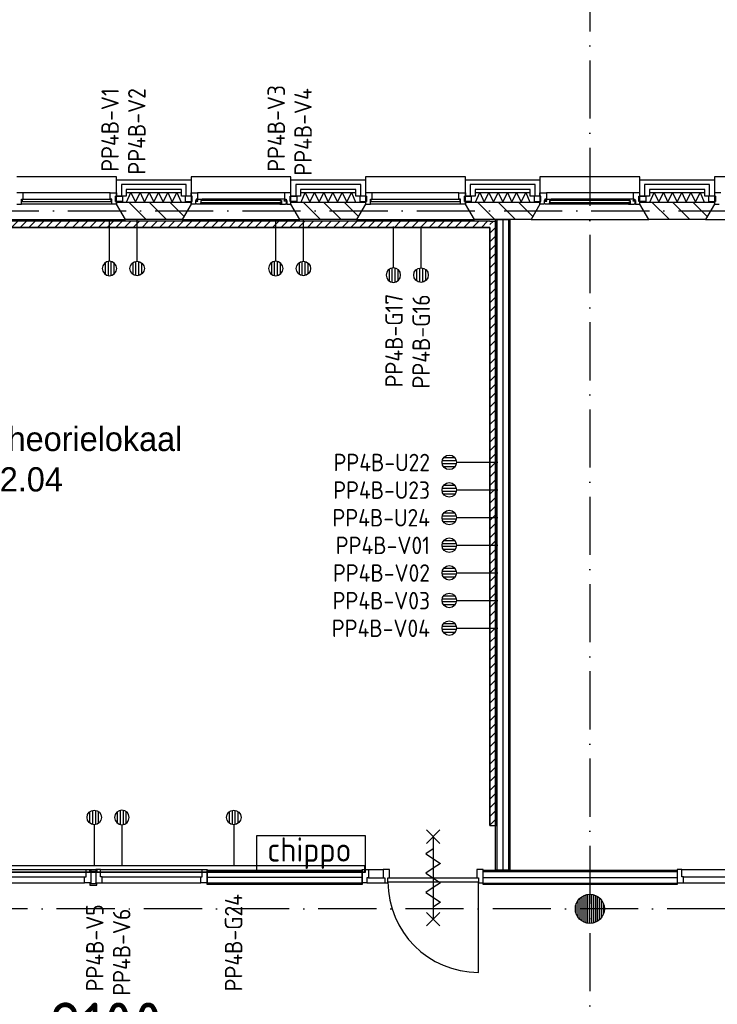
# Model space of a CAD drawing. Header units: millimetres. Extents: x 50250 to 324922, y 191 to 84291.
# Tile 36 of 44: x 208720 to 215920, y 49679 to 59834. Entities that reach past the tile are written whole.
import ezdxf
from ezdxf.enums import TextEntityAlignment as Align

# ---------------------------------------------------------------- set-up
doc = ezdxf.new("R2010")
doc.units = ezdxf.units.MM
doc.header["$LTSCALE"] = 100
doc.linetypes.add('B-SL0', pattern=[100000000.0, 0, -100000000.0])
doc.linetypes.add('DASHDOT', pattern=[9, 6, -1.5, 0, -1.5])
doc.layers.get('0').update_dxf_attribs({"linetype": 'CONTINUOUS'})
for name, color, linetype in [('AL$1----_TEKST', 7, 'CONTINUOUS'), ('AL$7----_STRAMIEN', 1, 'DASHDOT'), ('AL21----_BUITENWAND', 4, 'CONTINUOUS'), ('AL21K---_ISOLATIE', 1, 'CONTINUOUS'), ('AL22----_BINNENWAND', 7, 'CONTINUOUS'), ('AL28----_KONSTRUKTIE', 3, 'CONTINUOUS'), ('AL31----_BUITENKOZ', 7, 'CONTINUOUS'), ('AL32----_BINNENKOZ', 7, 'CONTINUOUS'), ('AL32----_DRAAIRICHTING', 1, 'CONTINUOUS'), ('AL65----_BEVEILIGING', 7, 'CONTINUOUS'), ('ALL-----_REFLIJNEN', 8, 'CONTINUOUS'), ('ALXA3---_VOLZWART', 14, 'CONTINUOUS'), ('ALXAA---_GEWBETON', 12, 'CONTINUOUS'), ('ALXAB---_PREFABBETON', 1, 'CONTINUOUS'), ('BOUW', 8, 'CONTINUOUS'), ('EA61303-_ARCEER', 1, 'CONTINUOUS'), ('EB6441--_ATTRIB', 2, 'CONTINUOUS'), ('EB6522--_ATTRIB', 2, 'CONTINUOUS'), ('EL61303-_WANDGOOT', 3, 'CONTINUOUS'), ('EL6441--_DATACOM', 3, 'CONTINUOUS'), ('EL6522--_TOEGCTRL', 170, 'CONTINUOUS')]:
    doc.layers.add(name, color=color, linetype=linetype)
doc.styles.add('1_8', font='ISO', dxfattribs={"height": 1.8})
doc.styles.add('2_0', font='iso', dxfattribs={"height": 200})
doc.styles.add('BURO-025', font='BUROFONT.shx', dxfattribs={"height": 250})
doc.styles.add('NORATT', font='isocp.shx')
doc.styles.get("Standard").update_dxf_attribs({"font": 'iso.shx'})

# ---------------------------------------------------------------- blocks, each defined once
blk = doc.blocks.new('ES4X2')
for p, q in [((-0.45, 1.4), (-0.45, 2.6)), ((-0.15, 1.27), (-0.15, 2.73)), ((0.15, 1.27), (0.15, 2.73)), ((0.45, 1.4), (0.45, 2.6)), ((0, 1.25), (0, -3))]:
    blk.add_line(p, q)
blk.add_circle((0, 2), 0.75)
at = {"style": '1_8', "flags": 8}
for tag, p in [('NUMMER', (1.25, 3.5)), ('CODE', (-1.25, 3.5))]:
    blk.add_attdef(tag, text='', height=1.8, rotation=90, dxfattribs=at).set_placement(p, align=Align.MIDDLE_LEFT)
blk.add_attdef('M_CODE', text='', height=1.8, dxfattribs=at).set_placement((0, 0), align=Align.MIDDLE_CENTER)
blk = doc.blocks.new('EH100005')
blk.add_lwpolyline([(-1, -0.5), (0, -0.5), (0, 0.5), (-1, 0.5)])
at = {"style": '2_0', "flags": 9}
blk.add_attdef('HULPSTUK', text='', height=0.5, dxfattribs=at).set_placement((0, 0), align=Align.MIDDLE)
blk = doc.blocks.new('EH100000')
at = {"linetype": 'ByBlock'}
for p, q in [((1, 0.5), (0, 0.5)), ((1, 0.5, 1), (0, 0.5, 1)), ((0, -0.5, 1), (1, -0.5, 1)), ((1, -0.5), (0, -0.5))]:
    blk.add_line(p, q, dxfattribs=at)
at = {"linetype": 'ByBlock', "invisible_edges": 15}
for points in [[(1, -0.5), (0, -0.5), (0, 0.5), (1, 0.5)], [(0, 0.5), (1, 0.5), (1, 0.5, 1), (0, 0.5, 1)], [(0, -0.5, 1), (1, -0.5, 1), (1, -0.5), (0, -0.5)]]:
    blk.add_3dface(points, dxfattribs=at)
at = {"linetype": 'ByBlock', "style": '2_0', "flags": 8}
blk.add_attdef('FUNCTIE', text='', height=0.5, dxfattribs=at).set_placement((0.5, 0), align=Align.MIDDLE)
at = {"linetype": 'ByBlock', "flags": 9}
blk.add_attdef('SCHOT', text='', height=0.5, dxfattribs=at).set_placement((0.5, 0), align=Align.MIDDLE)
blk = doc.blocks.new('WG2BB3')
at = {"linetype": 'B-SL0'}
for p, q in [((32.5, 32.5), (-32.5, 32.5)), ((32.5, -32.5), (32.5, 32.5))]:
    blk.add_line(p, q, dxfattribs=at)
at = {"linetype": 'ByBlock'}
for points in [[(32.5, -32.5), (-32.5, -32.5), (-32.5, -32.5), (-32.5, 32.5)], [(32.5, 32.5), (32.5, 32.5), (32.5, 32.5), (32.5, 32.5)]]:
    blk.add_lwpolyline(points, dxfattribs=at)
at = {"flags": 3}
blk.add_attdef('HULPSTUK', (0, 0), '', height=1, dxfattribs=at)
blk = doc.blocks.new('A$C1FCF4BCA')
at = {"layer": 'EA61303-_ARCEER'}
h = blk.add_hatch(dxfattribs=at)
h.set_pattern_fill('ANSI31', color=256, scale=20, angle=180, style=0)
h.set_pattern_definition([(225, (-1667.2, 7058.146), (44.90128, -44.90128), [])])
h.paths.add_polyline_path([(-1667, 7026), (-1667, 7091), (16055, 7091), (16055, 7026)])
h = blk.add_hatch(dxfattribs=at)
h.set_pattern_fill('ANSI31', color=256, scale=20, style=0)
h.set_pattern_definition([(45, (16087.3, 7058.146), (-44.9, 44.9), [])])
h.paths.add_polyline_path([(16055, 7091), (16120, 7091), (16120, 7026), (16055, 7026)])
h = blk.add_hatch(dxfattribs=at)
h.set_pattern_fill('ANSI31', color=256, scale=20, angle=180, style=0)
h.set_pattern_definition([(225, (-1699.7, 7058.146), (44.90128, -44.90128), [])])
h.paths.add_polyline_path([(16055, 7026), (16120, 7026), (16120, 857), (16055, 857)])
at = {"layer": 'EL61303-_WANDGOOT', "xscale": 17721.99999999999, "yscale": 65, "zscale": 119.9999999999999}
blk.add_blockref('EH100000', (-1667, 7058), dxfattribs=at)
at = {"layer": 'EL61303-_WANDGOOT', "rotation": 180}
blk.add_blockref('WG2BB3', (16087, 7058), dxfattribs=at)
at = {"layer": 'EL61303-_WANDGOOT', "yscale": 65, "rotation": 270}
for name, p, xscale, zscale in [('EH100000', (16087, 7026), 6169, 119.9999999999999), ('EH100005', (16087, 857), 120, 120)]:
    blk.add_blockref(name, p, dxfattribs=dict(at, xscale=xscale, zscale=zscale))
blk = doc.blocks.new('ES652245')
at = {"color": 0}
blk.add_lwpolyline([(-5.625, 1.875), (-5.625, -1.875), (5.625, -1.875), (5.625, 1.875), (-5.625, 1.875)], dxfattribs=at)
at = {"style": 'NORATT'}
for tag, flags, p in [('PANEEL', 9, (0, 3)), ('GRP', 8, (0, -5)), ('RUIMTE', 9, (0, -7.5))]:
    blk.add_attdef(tag, text='', height=1.8, dxfattribs=dict(at, flags=flags)).set_placement(p, align=Align.MIDDLE_LEFT)
at = {"style": 'NORATT', "flags": 8}
for tag, height in [('CODE', 2.5), ('M_CODE', 1.8)]:
    blk.add_attdef(tag, text='', height=height, dxfattribs=at).set_placement((0, 0), align=Align.MIDDLE_CENTER)

msp = doc.modelspace()

# ---------------------------------------------------------------- linework, layer by layer
at = {"layer": 'AL$7----_STRAMIEN', "color": 1}
for p, q in [((214605, 76516), (214605, 40112)), ((89505, 57863), (239410, 57863))]:
    msp.add_line(p, q, dxfattribs=at)
msp.add_lwpolyline([(239405, 50663), (89505, 50663)], dxfattribs=at)
at = {"layer": 'AL21----_BUITENWAND', "color": 8}
for p, q in [((209720, 58183), (210490, 58183)), ((209720, 58014), (209720, 58183)), ((210490, 58183), (210490, 58014)), ((211520, 58183), (212290, 58183)), ((211520, 58014), (211520, 58183)), ((212290, 58183), (212290, 58014)), ((213320, 58183), (214090, 58183)), ((213320, 58014), (213320, 58183)), ((214090, 58183), (214090, 58014)), ((215120, 58183), (215890, 58183)), ((215120, 58014), (215120, 58183)), ((215890, 58183), (215890, 58014)), ((209820, 58014), (209720, 58014)), ((209820, 58083), (209820, 58014)), ((210390, 58083), (209820, 58083)), ((210390, 58014), (210390, 58083)), ((210490, 58014), (210390, 58014)), ((211620, 58014), (211520, 58014)), ((212190, 58083), (211620, 58083)), ((211620, 58083), (211620, 58014)), ((212190, 58014), (212190, 58083)), ((212290, 58014), (212190, 58014)), ((213420, 58014), (213320, 58014)), ((213420, 58083), (213420, 58014)), ((213990, 58083), (213420, 58083)), ((213990, 58014), (213990, 58083)), ((214090, 58014), (213990, 58014)), ((215220, 58014), (215120, 58014)), ((215220, 58083), (215220, 58014)), ((215790, 58083), (215220, 58083)), ((215790, 58014), (215790, 58083)), ((215890, 58014), (215790, 58014))]:
    msp.add_line(p, q, dxfattribs=at)
at = {"layer": 'AL21K---_ISOLATIE', "color": 8, "linetype": 'Continuous'}
for p, q in [((209820, 58053), (210390, 58053)), ((209824, 57953), (209868, 58053)), ((209868, 58053), (209915, 57953)), ((209915, 57953), (209963, 58053)), ((209963, 58053), (210010, 57953)), ((210010, 57953), (210058, 58053)), ((210058, 58053), (210105, 57953)), ((210105, 57953), (210153, 58053)), ((210153, 58053), (210200, 57953)), ((210200, 57953), (210248, 58053)), ((210248, 58053), (210295, 57953)), ((210295, 57953), (210343, 58053)), ((210343, 58053), (210386, 57953)), ((211620, 58053), (212190, 58053)), ((211624, 57953), (211668, 58053)), ((211668, 58053), (211715, 57953)), ((211715, 57953), (211763, 58053)), ((211763, 58053), (211810, 57953)), ((211810, 57953), (211858, 58053)), ((211858, 58053), (211905, 57953)), ((211905, 57953), (211953, 58053)), ((211953, 58053), (212000, 57953)), ((212000, 57953), (212048, 58053)), ((212048, 58053), (212095, 57953)), ((212095, 57953), (212143, 58053)), ((212143, 58053), (212186, 57953)), ((213420, 58053), (213990, 58053)), ((213424, 57953), (213468, 58053)), ((213468, 58053), (213515, 57953)), ((213515, 57953), (213563, 58053)), ((213563, 58053), (213610, 57953)), ((213610, 57953), (213658, 58053)), ((213658, 58053), (213705, 57953)), ((213705, 57953), (213753, 58053)), ((213753, 58053), (213800, 57953)), ((213800, 57953), (213848, 58053)), ((213848, 58053), (213895, 57953)), ((213895, 57953), (213943, 58053)), ((213943, 58053), (213986, 57953)), ((215220, 58053), (215790, 58053)), ((215224, 57953), (215268, 58053)), ((215268, 58053), (215315, 57953)), ((215315, 57953), (215363, 58053)), ((215363, 58053), (215410, 57953)), ((215410, 57953), (215458, 58053)), ((215458, 58053), (215505, 57953)), ((215505, 57953), (215553, 58053)), ((215553, 58053), (215600, 57953)), ((215600, 57953), (215648, 58053)), ((215648, 58053), (215695, 57953)), ((215695, 57953), (215743, 58053)), ((215743, 58053), (215786, 57953)), ((209820, 57953), (210390, 57953)), ((211620, 57953), (212190, 57953)), ((213420, 57953), (213990, 57953)), ((215220, 57953), (215790, 57953))]:
    msp.add_line(p, q, dxfattribs=at)
at = {"layer": 'AL22----_BINNENWAND', "color": 8}
for p, q in [((213630, 51063), (213630, 57773)), ((213630, 57773), (213780, 57773)), ((213780, 57773), (213780, 51063)), ((210655, 51063), (212254, 51063)), ((210655, 50913), (210655, 51063)), ((212254, 51063), (212254, 50913)), ((213505, 51063), (215505, 51063)), ((213505, 50913), (213505, 51063)), ((213780, 51063), (213630, 51063)), ((215505, 51063), (215505, 50913)), ((212254, 50913), (210655, 50913)), ((215505, 50913), (213505, 50913))]:
    msp.add_line(p, q, dxfattribs=at)
at = {"layer": 'AL22----_BINNENWAND', "color": 8, "linetype": 'Continuous'}
for p, q in [((213645, 57773), (213645, 51063)), ((213765, 57773), (213765, 51063)), ((212254, 51048), (210655, 51048)), ((213505, 51048), (215505, 51048)), ((212254, 50928), (210655, 50928)), ((213505, 50928), (215505, 50928))]:
    msp.add_line(p, q, dxfattribs=at)
at = {"layer": 'AL28----_KONSTRUKTIE', "color": 8}
for p, q in [((209720, 57953), (210490, 57953)), ((209720, 57933), (209720, 57953)), ((209813, 57773), (209720, 57933)), ((210490, 57933), (210398, 57773)), ((210490, 57953), (210490, 57933)), ((211520, 57953), (212290, 57953)), ((211520, 57933), (211520, 57953)), ((211613, 57773), (211520, 57933)), ((212290, 57933), (212198, 57773)), ((212290, 57953), (212290, 57933)), ((213320, 57953), (214090, 57953)), ((213320, 57933), (213320, 57953)), ((213413, 57773), (213320, 57933)), ((214090, 57933), (213998, 57773)), ((214090, 57953), (214090, 57933)), ((215120, 57953), (215890, 57953)), ((215120, 57933), (215120, 57953)), ((215213, 57773), (215120, 57933)), ((215890, 57933), (215798, 57773)), ((215890, 57953), (215890, 57933)), ((210398, 57773), (209813, 57773)), ((212198, 57773), (211613, 57773)), ((213998, 57773), (213413, 57773)), ((215798, 57773), (215213, 57773))]:
    msp.add_line(p, q, dxfattribs=at)
msp.add_circle((214605, 50663), 150, dxfattribs=at)
at = {"layer": 'AL31----_BUITENKOZ', "color": 8}
for p, q in [((209720, 58213), (208690, 58213)), ((209720, 57933), (209720, 58213)), ((210490, 58213), (210490, 57933)), ((211520, 58213), (210490, 58213)), ((211520, 57933), (211520, 58213)), ((212290, 58213), (212290, 57933)), ((213320, 58213), (212290, 58213)), ((213320, 57933), (213320, 58213)), ((214090, 58213), (214090, 57933)), ((215120, 58213), (214090, 58213)), ((215120, 57933), (215120, 58213)), ((215890, 58213), (215890, 57933)), ((216920, 58213), (215890, 58213)), ((209653, 58047), (208757, 58047)), ((209710, 58014), (209781, 58014)), ((209710, 57958), (209710, 58014)), ((209781, 58014), (209781, 57958)), ((210429, 58014), (210429, 57958)), ((210500, 58014), (210429, 58014)), ((210490, 58047), (210557, 58047)), ((210490, 58014), (210490, 58047)), ((210500, 58014), (210490, 58014)), ((210500, 57958), (210500, 58014)), ((210500, 57958), (210500, 58014)), ((210557, 58047), (210557, 57984)), ((211453, 58047), (210557, 58047)), ((211453, 58047), (211453, 57984)), ((211520, 58047), (211453, 58047)), ((211510, 58014), (211520, 58014)), ((211510, 57958), (211510, 58014)), ((211510, 58014), (211581, 58014)), ((211510, 57958), (211510, 58014)), ((211520, 58014), (211520, 58047)), ((211581, 58014), (211581, 57958)), ((212229, 58014), (212229, 57958)), ((212300, 58014), (212229, 58014)), ((212300, 57958), (212300, 58014)), ((213253, 58047), (212357, 58047)), ((213310, 58014), (213381, 58014)), ((213310, 57958), (213310, 58014)), ((213381, 58014), (213381, 57958)), ((214029, 58014), (214029, 57958)), ((214100, 58014), (214029, 58014)), ((214090, 58047), (214157, 58047)), ((214090, 58014), (214090, 58047)), ((214100, 58014), (214090, 58014)), ((214100, 57958), (214100, 58014)), ((214100, 57958), (214100, 58014)), ((215053, 58047), (214157, 58047)), ((214157, 58047), (214157, 57984)), ((215053, 58047), (215053, 57984)), ((215120, 58047), (215053, 58047)), ((215110, 58014), (215120, 58014)), ((215110, 57958), (215110, 58014)), ((215110, 58014), (215181, 58014)), ((215110, 57958), (215110, 58014)), ((215120, 58014), (215120, 58047)), ((215181, 58014), (215181, 57958)), ((215829, 58014), (215829, 57958)), ((215900, 58014), (215829, 58014)), ((215900, 57958), (215900, 58014)), ((209670, 57933), (208740, 57933)), ((209781, 57958), (209710, 57958)), ((209813, 57773), (209720, 57933)), ((210490, 57933), (210398, 57773)), ((210429, 57958), (210500, 57958)), ((210490, 57958), (210500, 57958)), ((210490, 57933), (210490, 57958)), ((210534, 57933), (210490, 57933)), ((210534, 57969), (210534, 57933)), ((210540, 57969), (210534, 57969)), ((210537, 57964), (210560, 57964)), ((210537, 57935), (210537, 57964)), ((210544, 57935), (210537, 57935)), ((210540, 57984), (210540, 57969)), ((210557, 57984), (210540, 57984)), ((210547, 57930), (210544, 57935)), ((210589, 57930), (210547, 57930)), ((210552, 57984), (210557, 57984)), ((210552, 57969), (210552, 57984)), ((210560, 57969), (210552, 57969)), ((210557, 57984), (210604, 57984)), ((210560, 57964), (210560, 57969)), ((210589, 57971), (210589, 57930)), ((210606, 57971), (210589, 57971)), ((210589, 57946), (210606, 57946)), ((210589, 57933), (210589, 57946)), ((210606, 57933), (210589, 57933)), ((211421, 57930), (210589, 57930)), ((210604, 57984), (210606, 57971)), ((211406, 57984), (210604, 57984)), ((210606, 57946), (210606, 57933)), ((211406, 57984), (211404, 57971)), ((211404, 57971), (211421, 57971)), ((211404, 57946), (211404, 57933)), ((211421, 57946), (211404, 57946)), ((211404, 57933), (211421, 57933)), ((211453, 57984), (211406, 57984)), ((211421, 57971), (211421, 57930)), ((211421, 57933), (211421, 57946)), ((211421, 57930), (211463, 57930)), ((211450, 57969), (211458, 57969)), ((211450, 57964), (211450, 57969)), ((211473, 57964), (211450, 57964)), ((211458, 57984), (211453, 57984)), ((211453, 57984), (211470, 57984)), ((211458, 57969), (211458, 57984)), ((211463, 57930), (211466, 57935)), ((211466, 57935), (211473, 57935)), ((211470, 57984), (211470, 57969)), ((211470, 57969), (211476, 57969)), ((211473, 57935), (211473, 57964)), ((211476, 57969), (211476, 57933)), ((211476, 57933), (211520, 57933)), ((211520, 57958), (211510, 57958)), ((211581, 57958), (211510, 57958)), ((211520, 57933), (211520, 57958)), ((211613, 57773), (211520, 57933)), ((212290, 57933), (212198, 57773)), ((212229, 57958), (212300, 57958)), ((213270, 57933), (212340, 57933)), ((213381, 57958), (213310, 57958)), ((213413, 57773), (213320, 57933)), ((214090, 57933), (213998, 57773)), ((214029, 57958), (214100, 57958)), ((214090, 57958), (214100, 57958)), ((214090, 57933), (214090, 57958)), ((214134, 57933), (214090, 57933)), ((214134, 57969), (214134, 57933)), ((214140, 57969), (214134, 57969)), ((214137, 57964), (214160, 57964)), ((214137, 57935), (214137, 57964)), ((214144, 57935), (214137, 57935)), ((214140, 57984), (214140, 57969)), ((214157, 57984), (214140, 57984)), ((214147, 57930), (214144, 57935)), ((214189, 57930), (214147, 57930)), ((214152, 57984), (214157, 57984)), ((214152, 57969), (214152, 57984)), ((214160, 57969), (214152, 57969)), ((214157, 57984), (214204, 57984)), ((214160, 57964), (214160, 57969)), ((214189, 57971), (214189, 57930)), ((214206, 57971), (214189, 57971)), ((214189, 57946), (214206, 57946)), ((214189, 57933), (214189, 57946)), ((214206, 57933), (214189, 57933)), ((215021, 57930), (214189, 57930)), ((215006, 57984), (214204, 57984)), ((214204, 57984), (214206, 57971)), ((214206, 57946), (214206, 57933)), ((215006, 57984), (215004, 57971)), ((215004, 57971), (215021, 57971)), ((215004, 57946), (215004, 57933)), ((215021, 57946), (215004, 57946)), ((215004, 57933), (215021, 57933)), ((215053, 57984), (215006, 57984)), ((215021, 57971), (215021, 57930)), ((215021, 57933), (215021, 57946)), ((215021, 57930), (215063, 57930)), ((215050, 57969), (215058, 57969)), ((215050, 57964), (215050, 57969)), ((215073, 57964), (215050, 57964)), ((215058, 57984), (215053, 57984)), ((215053, 57984), (215070, 57984)), ((215058, 57969), (215058, 57984)), ((215063, 57930), (215066, 57935)), ((215066, 57935), (215073, 57935)), ((215070, 57984), (215070, 57969)), ((215070, 57969), (215076, 57969)), ((215073, 57935), (215073, 57964)), ((215076, 57969), (215076, 57933)), ((215076, 57933), (215120, 57933)), ((215120, 57958), (215110, 57958)), ((215181, 57958), (215110, 57958)), ((215120, 57933), (215120, 57958)), ((215213, 57773), (215120, 57933)), ((215890, 57933), (215798, 57773)), ((215829, 57958), (215900, 57958)), ((208598, 57773), (209813, 57773)), ((210398, 57773), (211613, 57773)), ((212198, 57773), (213413, 57773)), ((213998, 57773), (215213, 57773)), ((215798, 57773), (217013, 57773))]:
    msp.add_line(p, q, dxfattribs=at)
at = {"layer": 'AL31----_BUITENKOZ', "color": 8, "linetype": 'Continuous'}
for p, q in [((208757, 58047), (208690, 58047)), ((208757, 58047), (208757, 58047)), ((208757, 58047), (208757, 58047)), ((208757, 58047), (208757, 58047)), ((208757, 58047), (208757, 58047)), ((208757, 57984), (208757, 58047)), ((209653, 58047), (209720, 58047)), ((209653, 58047), (209653, 58047)), ((209653, 58047), (209653, 58047)), ((209653, 58047), (209653, 58047)), ((209653, 58047), (209653, 58047)), ((209653, 57984), (209653, 58047)), ((209710, 58014), (209710, 57958)), ((209720, 58014), (209710, 58014)), ((209720, 58047), (209720, 58014)), ((212290, 58047), (212290, 58014)), ((212357, 58047), (212290, 58047)), ((212290, 58014), (212300, 58014)), ((212300, 58014), (212300, 57958)), ((212357, 58047), (212357, 58047)), ((212357, 58047), (212357, 58047)), ((212357, 58047), (212357, 58047)), ((212357, 58047), (212357, 58047)), ((212357, 57984), (212357, 58047)), ((213253, 58047), (213320, 58047)), ((213253, 58047), (213253, 58047)), ((213253, 58047), (213253, 58047)), ((213253, 58047), (213253, 58047)), ((213253, 58047), (213253, 58047)), ((213253, 57984), (213253, 58047)), ((213310, 58014), (213310, 57958)), ((213320, 58014), (213310, 58014)), ((213320, 58047), (213320, 58014)), ((215890, 58047), (215890, 58014)), ((215957, 58047), (215890, 58047)), ((215890, 58014), (215900, 58014)), ((215900, 58014), (215900, 57958)), ((208690, 57933), (208740, 57933)), ((208740, 57984), (208757, 57984)), ((208740, 57933), (208740, 57984)), ((208740, 57933), (208740, 57933)), ((208745, 57980), (208745, 57959)), ((209665, 57980), (208745, 57980)), ((208745, 57959), (209665, 57959)), ((209670, 57984), (209653, 57984)), ((209665, 57959), (209665, 57980)), ((209670, 57933), (209670, 57984)), ((209720, 57933), (209670, 57933)), ((209670, 57933), (209670, 57933)), ((209710, 57958), (209720, 57958)), ((209720, 57958), (209720, 57933)), ((209720, 57958), (209720, 57958)), ((210591, 57969), (210591, 57948)), ((211419, 57969), (210591, 57969)), ((210591, 57948), (211419, 57948)), ((211419, 57948), (211419, 57969)), ((212290, 57958), (212290, 57933)), ((212290, 57958), (212290, 57958)), ((212300, 57958), (212290, 57958)), ((212290, 57933), (212340, 57933)), ((212340, 57984), (212357, 57984)), ((212340, 57933), (212340, 57984)), ((212340, 57933), (212340, 57933)), ((212345, 57980), (212345, 57959)), ((213265, 57980), (212345, 57980)), ((212345, 57959), (213265, 57959)), ((213270, 57984), (213253, 57984)), ((213265, 57959), (213265, 57980)), ((213270, 57933), (213270, 57984)), ((213320, 57933), (213270, 57933)), ((213270, 57933), (213270, 57933)), ((213310, 57958), (213320, 57958)), ((213320, 57958), (213320, 57933)), ((213320, 57958), (213320, 57958)), ((214191, 57969), (214191, 57948)), ((215019, 57969), (214191, 57969)), ((214191, 57948), (215019, 57948)), ((215019, 57948), (215019, 57969)), ((215890, 57958), (215890, 57933)), ((215890, 57958), (215890, 57958)), ((215900, 57958), (215890, 57958)), ((215890, 57933), (215940, 57933))]:
    msp.add_line(p, q, dxfattribs=at)
at = {"layer": 'AL32----_BINNENKOZ', "color": 8}
for p, q in [((208355, 51070), (209405, 51070)), ((208372, 50994), (209388, 50994)), ((209388, 50994), (209405, 50994)), ((209388, 50931), (209388, 50994)), ((209405, 51070), (209455, 51070)), ((209405, 50994), (209405, 51070)), ((209443, 51069), (209505, 51069)), ((209443, 51051), (209443, 51069)), ((209455, 51051), (209443, 51051)), ((209455, 51070), (209455, 50931)), ((209455, 51051), (209505, 51051)), ((209455, 51045), (209455, 51051)), ((209555, 51070), (209505, 51070)), ((209505, 51070), (209505, 50931)), ((209505, 51069), (209518, 51069)), ((209505, 51051), (209505, 51045)), ((209518, 51069), (209518, 51051)), ((209555, 50994), (209555, 51070)), ((209555, 51070), (210605, 51070)), ((209572, 50994), (209555, 50994)), ((209572, 50931), (209572, 50994)), ((209572, 50994), (210588, 50994)), ((210588, 50994), (210605, 50994)), ((210588, 50931), (210588, 50994)), ((210605, 51070), (210655, 51070)), ((210605, 50994), (210605, 51070)), ((210655, 51070), (210655, 50931)), ((212254, 51070), (212321, 51070)), ((212254, 50931), (212254, 51070)), ((212304, 50982), (212304, 50931)), ((212321, 50982), (212304, 50982)), ((212321, 51070), (212471, 51070)), ((212321, 51070), (212321, 50982)), ((212321, 50982), (212471, 50982)), ((212471, 51070), (212471, 50982)), ((212538, 51070), (212471, 51070)), ((212471, 50982), (212488, 50982)), ((212488, 50982), (212488, 50931)), ((212521, 50982), (212538, 50982)), ((212521, 50931), (212521, 50982)), ((212521, 50982), (213455, 50982)), ((212538, 50982), (212538, 51070)), ((213438, 51070), (213438, 50982)), ((213505, 51070), (213438, 51070)), ((213438, 50982), (213455, 50982)), ((213455, 50982), (213455, 50931)), ((213505, 50931), (213505, 51070)), ((215555, 51070), (215505, 51070)), ((215505, 51070), (215505, 50931)), ((215555, 50994), (215555, 51070)), ((215555, 51070), (216605, 51070)), ((215572, 50994), (215555, 50994)), ((215572, 50931), (215572, 50994)), ((215572, 50994), (216588, 50994)), ((208372, 50931), (209388, 50931)), ((209455, 50931), (209388, 50931)), ((209443, 50926), (209443, 50908)), ((209455, 50926), (209443, 50926)), ((209443, 50908), (209505, 50908)), ((209455, 50931), (209455, 50926)), ((209455, 50926), (209505, 50926)), ((209505, 50931), (209572, 50931)), ((209505, 50926), (209505, 50931)), ((209505, 50908), (209518, 50908)), ((209518, 50908), (209518, 50926)), ((209572, 50931), (210588, 50931)), ((210655, 50931), (210588, 50931)), ((212304, 50931), (212254, 50931)), ((212304, 50931), (212488, 50931)), ((212488, 50931), (212521, 50931)), ((212488, 50931), (212521, 50931)), ((212521, 50942), (213455, 50942)), ((213455, 50931), (213505, 50931)), ((215505, 50931), (215572, 50931)), ((215572, 50931), (216588, 50931))]:
    msp.add_line(p, q, dxfattribs=at)
at = {"layer": 'AL32----_DRAAIRICHTING', "color": 8}
msp.add_line((213455, 50008), (213455, 50942), dxfattribs=at)
msp.add_arc((213455, 50942), 934, 180, 270, dxfattribs=at)
at = {"layer": 'AL65----_BEVEILIGING', "color": 8, "linetype": 'Continuous'}
for points in [[(213058, 51477), (212918, 51337)], [(212918, 51477), (213058, 51337)], [(212988, 51407), (212988, 50557)], [(212988, 51282), (212913, 51232), (213063, 51132), (212988, 51082)], [(212988, 51082), (212913, 51032), (213063, 50932), (212988, 50882)], [(212988, 50882), (212913, 50832), (213063, 50732), (212988, 50682)], [(213058, 50627), (212918, 50487)], [(212918, 50627), (213058, 50487)]]:
    msp.add_lwpolyline(points, dxfattribs=at)
at = {"layer": 'ALL-----_REFLIJNEN', "color": 8, "linetype": 'Continuous'}
for p, q in [((209770, 58133), (209770, 58014)), ((210440, 58133), (209770, 58133)), ((210440, 58014), (210440, 58133)), ((212240, 58133), (211570, 58133)), ((211570, 58133), (211570, 58014)), ((212240, 58014), (212240, 58133)), ((213370, 58133), (213370, 58014)), ((214040, 58133), (213370, 58133)), ((214040, 58014), (214040, 58133)), ((215840, 58133), (215170, 58133)), ((215170, 58133), (215170, 58014)), ((215840, 58014), (215840, 58133)), ((213705, 57773), (213705, 51063)), ((212254, 50988), (210655, 50988)), ((213505, 50988), (215505, 50988))]:
    msp.add_line(p, q, dxfattribs=at)
at = {"layer": 'ALXA3---_VOLZWART', "color": 8}
for p, q in [((209770, 58133), (209770, 58014)), ((210440, 58133), (209770, 58133)), ((210440, 58014), (210440, 58133)), ((212240, 58133), (211570, 58133)), ((211570, 58133), (211570, 58014)), ((212240, 58014), (212240, 58133)), ((213370, 58133), (213370, 58014)), ((214040, 58133), (213370, 58133)), ((214040, 58014), (214040, 58133)), ((215840, 58133), (215170, 58133)), ((215170, 58133), (215170, 58014)), ((215840, 58014), (215840, 58133))]:
    msp.add_line(p, q, dxfattribs=at)
at = {"layer": 'ALXAA---_GEWBETON', "color": 8}
for p, q in [((214525, 50537), (214525, 50790)), ((214545, 50526), (214545, 50801)), ((214565, 50519), (214565, 50808)), ((214585, 50515), (214585, 50812)), ((214605, 50513), (214605, 50813)), ((214625, 50515), (214625, 50812)), ((214645, 50519), (214645, 50808)), ((214665, 50526), (214665, 50801)), ((214685, 50537), (214685, 50790)), ((214465, 50610), (214465, 50717)), ((214485, 50573), (214485, 50753)), ((214505, 50552), (214505, 50775)), ((214705, 50552), (214705, 50775)), ((214725, 50573), (214725, 50753)), ((214745, 50610), (214745, 50717))]:
    msp.add_line(p, q, dxfattribs=at)
at = {"layer": 'ALXAB---_PREFABBETON', "color": 8}
for p, q in [((209845, 57953), (210025, 57773)), ((210057, 57953), (210237, 57773)), ((210269, 57953), (210416, 57806)), ((210481, 57953), (210490, 57944)), ((211645, 57953), (211825, 57773)), ((211857, 57953), (212037, 57773)), ((212069, 57953), (212216, 57806)), ((212281, 57953), (212290, 57944)), ((213445, 57953), (213625, 57773)), ((213657, 57953), (213837, 57773)), ((213869, 57953), (214016, 57806)), ((214081, 57953), (214090, 57944)), ((215245, 57953), (215425, 57773)), ((215457, 57953), (215637, 57773)), ((215669, 57953), (215816, 57806)), ((215881, 57953), (215890, 57944))]:
    msp.add_line(p, q, dxfattribs=at)
at = {"layer": 'EL61303-_WANDGOOT'}
msp.add_line((212281, 51041, -1500), (212281, 51106), dxfattribs=at)

# ---------------------------------------------------------------- block references
at = {"layer": 'EA61303-_ARCEER'}
msp.add_blockref('A$C1FCF4BCA', (197518, 50666), dxfattribs=at)
at = {"layer": 'EL61303-_WANDGOOT', "xscale": 7436, "yscale": 65, "zscale": 120}
msp.add_blockref('EH100000', (204845, 51074), dxfattribs=at)
at = {"layer": 'EL6441--_DATACOM'}
ref = msp.add_blockref('ES4X2', (209647, 57468, -1500), dxfattribs=dict(at, xscale=-100, yscale=100, zscale=100, rotation=180))
ref.add_attrib('CODE', 'PP4B-V1', dxfattribs={"layer": 'EB6441--_ATTRIB', "color": 1, "height": 180, "rotation": 90, "style": 'NORATT', "flags": 8}).set_placement((209653, 58265, -1500), align=Align.MIDDLE_LEFT)
ref = msp.add_blockref('ES4X2', (211363, 57468, -1500), dxfattribs=dict(at, xscale=-100, yscale=100, zscale=100, rotation=180))
ref.add_attrib('CODE', 'PP4B-V3', dxfattribs={"layer": 'EB6441--_ATTRIB', "color": 1, "height": 180, "rotation": 90, "style": 'NORATT', "flags": 8}).set_placement((211368, 58265, -1500), align=Align.MIDDLE_LEFT)
ref = msp.add_blockref('ES4X2', (209932, 57468, -1500), dxfattribs=dict(at, xscale=100, yscale=100, zscale=100, rotation=180))
ref.add_attrib('CODE', 'PP4B-V2', dxfattribs={"layer": 'EB6441--_ATTRIB', "color": 1, "height": 180, "rotation": 90, "style": 'NORATT', "flags": 8}).set_placement((209929, 59128, -1500), align=Align.MIDDLE_RIGHT)
ref = msp.add_blockref('ES4X2', (211648, 57468, -1500), dxfattribs=dict(at, xscale=100, yscale=100, zscale=100, rotation=180))
ref.add_attrib('CODE', 'PP4B-V4', dxfattribs={"layer": 'EB6441--_ATTRIB', "color": 1, "height": 180, "rotation": 90, "style": 'NORATT', "flags": 8}).set_placement((211645, 59128, -1500), align=Align.MIDDLE_RIGHT)
ref = msp.add_blockref('ES4X2', (212577, 57400), dxfattribs=dict(at, xscale=-100, yscale=100, zscale=100, rotation=180))
ref.add_attrib('CODE', 'PP4B-G17', dxfattribs={"layer": 'EB6441--_ATTRIB', "color": 1, "height": 180, "rotation": 90, "style": '1_8', "flags": 8}).set_placement((212584, 56041), align=Align.MIDDLE_LEFT)
ref = msp.add_blockref('ES4X2', (212862, 57400), dxfattribs=dict(at, xscale=100, yscale=100, zscale=100, rotation=180))
ref.add_attrib('CODE', 'PP4B-G16', dxfattribs={"layer": 'EB6441--_ATTRIB', "color": 1, "height": 180, "rotation": 90, "style": '1_8', "flags": 8}).set_placement((212864, 57001), align=Align.MIDDLE_RIGHT)
ref = msp.add_blockref('ES4X2', (213354, 55269), dxfattribs=dict(at, xscale=100, yscale=100, zscale=100, rotation=90))
ref.add_attrib('CODE', 'PP4B-U22', dxfattribs={"layer": 'EB6441--_ATTRIB', "color": 1, "height": 180, "style": '1_8', "flags": 8}).set_placement((212955, 55267), align=Align.MIDDLE_RIGHT)
ref = msp.add_blockref('ES4X2', (213354, 54984), dxfattribs=dict(at, xscale=100, yscale=100, zscale=100, rotation=90))
ref.add_attrib('CODE', 'PP4B-U23', dxfattribs={"layer": 'EB6441--_ATTRIB', "color": 1, "height": 180, "style": '1_8', "flags": 8}).set_placement((212955, 54982), align=Align.MIDDLE_RIGHT)
ref = msp.add_blockref('ES4X2', (213354, 54699), dxfattribs=dict(at, xscale=100, yscale=100, zscale=100, rotation=90))
ref.add_attrib('CODE', 'PP4B-U24', dxfattribs={"layer": 'EB6441--_ATTRIB', "color": 1, "height": 180, "style": '1_8', "flags": 8}).set_placement((212955, 54697), align=Align.MIDDLE_RIGHT)
ref = msp.add_blockref('ES4X2', (213354, 54414), dxfattribs=dict(at, xscale=100, yscale=100, zscale=100, rotation=90))
ref.add_attrib('CODE', 'PP4B-V01', dxfattribs={"layer": 'EB6441--_ATTRIB', "color": 1, "height": 180, "style": '1_8', "flags": 8}).set_placement((212955, 54412), align=Align.MIDDLE_RIGHT)
ref = msp.add_blockref('ES4X2', (213354, 54129), dxfattribs=dict(at, xscale=100, yscale=100, zscale=100, rotation=90))
ref.add_attrib('CODE', 'PP4B-V02', dxfattribs={"layer": 'EB6441--_ATTRIB', "color": 1, "height": 180, "style": '1_8', "flags": 8}).set_placement((212955, 54127), align=Align.MIDDLE_RIGHT)
ref = msp.add_blockref('ES4X2', (213354, 53844), dxfattribs=dict(at, xscale=100, yscale=100, zscale=100, rotation=90))
ref.add_attrib('CODE', 'PP4B-V03', dxfattribs={"layer": 'EB6441--_ATTRIB', "color": 1, "height": 180, "style": '1_8', "flags": 8}).set_placement((212955, 53842), align=Align.MIDDLE_RIGHT)
ref = msp.add_blockref('ES4X2', (213354, 53559), dxfattribs=dict(at, xscale=100, yscale=100, zscale=100, rotation=90))
ref.add_attrib('CODE', 'PP4B-V04', dxfattribs={"layer": 'EB6441--_ATTRIB', "color": 1, "height": 180, "style": '1_8', "flags": 8}).set_placement((212955, 53557), align=Align.MIDDLE_RIGHT)
ref = msp.add_blockref('ES4X2', (209490, 51406, -1500), dxfattribs=dict(at, xscale=100, yscale=100, zscale=100))
ref.add_attrib('CODE', 'PP4B-V5', dxfattribs={"layer": 'EB6441--_ATTRIB', "color": 1, "height": 180, "rotation": 90, "style": 'NORATT', "flags": 8}).set_placement((209496, 49811, -1500), align=Align.MIDDLE_LEFT)
ref = msp.add_blockref('ES4X2', (209775, 51406, -1500), dxfattribs=dict(at, xscale=-100, yscale=100, zscale=100))
ref.add_attrib('CODE', 'PP4B-V6', dxfattribs={"layer": 'EB6441--_ATTRIB', "color": 1, "height": 180, "rotation": 90, "style": 'NORATT', "flags": 8}).set_placement((209773, 50665, -1500), align=Align.MIDDLE_RIGHT)
ref = msp.add_blockref('ES4X2', (210930, 51406, -1500), dxfattribs=dict(at, xscale=100, yscale=100, zscale=100))
ref.add_attrib('CODE', 'PP4B-G24', dxfattribs={"layer": 'EB6441--_ATTRIB', "color": 1, "height": 180, "rotation": 90, "style": 'NORATT', "flags": 8}).set_placement((210928, 49811, -1500), align=Align.MIDDLE_LEFT)
at = {"layer": 'EL6522--_TOEGCTRL'}
ref = msp.add_blockref('ES652245', (211727, 51229), dxfattribs=dict(at, xscale=100, yscale=100, zscale=100))
ref.add_attrib('CODE', 'chippo', dxfattribs={"layer": 'EB6522--_ATTRIB', "height": 250, "style": 'NORATT', "flags": 8}).set_placement((211709, 51275), align=Align.MIDDLE_CENTER)

# ---------------------------------------------------------------- texts
at = {"layer": 'AL$1----_TEKST', "color": 8}
msp.add_text('8100+', height=500, dxfattribs=at).set_placement((209021, 49197))
at = {"layer": 'BOUW', "style": 'BURO-025'}
for s, p in [('theorielokaal', (208503, 55385)), ('2.04', (208515, 54968))]:
    msp.add_text(s, height=250, dxfattribs=at).set_placement(p)

doc.saveas('drawing.dxf')
